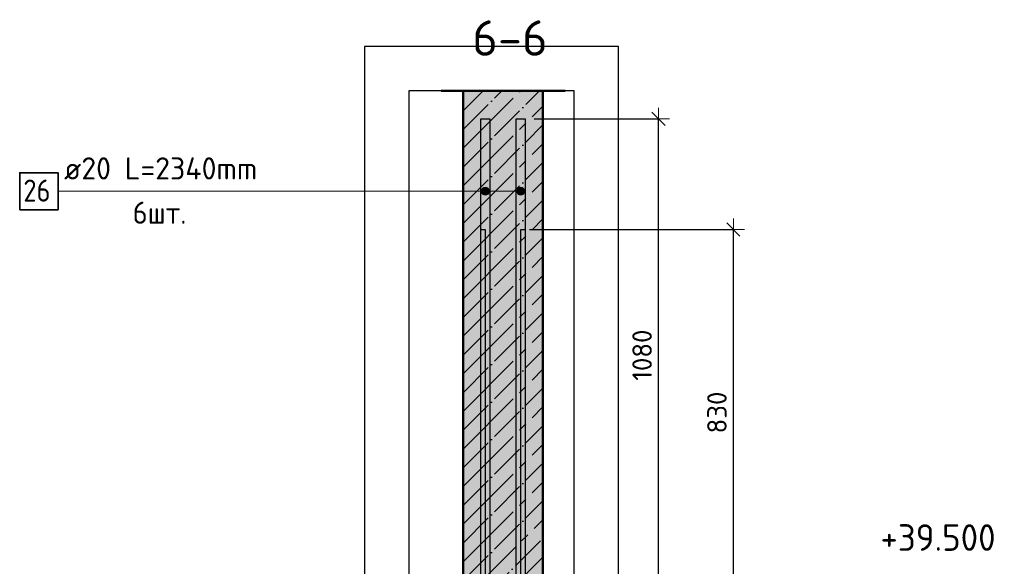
# Model space of a CAD drawing. Header units: millimetres. Extents: x -27380 to 48638, y 46540 to 72525.
# Tile 98 of 106: x 29259 to 31482, y 70759 to 71993. Entities that reach past the tile are written whole.
import ezdxf

# ---------------------------------------------------------------- set-up
doc = ezdxf.new("R2010")
doc.units = ezdxf.units.MM
doc.header["$PDMODE"] = 65
doc.linetypes.add('______11', pattern=[100, 80, -10, 0, -10])
doc.linetypes.add('______5', pattern=[220, 160, -20, 20, -20])
for name, color, linetype, lineweight in [('Standard', 7, 'Continuous', 25), ('Арм.стержн. вертикальными 1', 22, 'Continuous', 35), ('Высотная отметки_ общее', 7, 'Continuous', 13), ('Размерная линия_ общее', 7, 'Continuous', 13)]:
    doc.layers.add(name, color=color, linetype=linetype, lineweight=lineweight)
doc.layers.add('Арм.стержн. вертикальными 2', color=7, linetype='Continuous', lineweight=35, true_color=0x006e00)
doc.styles.add('ISOCPEUR', font='ISOCPEUR')
doc.dimstyles.new('DIMSTYLE_7', dxfattribs={"dimtxt": 44, "dimasz": 50, "dimexe": 0, "dimexo": 0, "dimgap": 22, "dimtad": 2, "dimdec": 0, "dimrnd": 5, "dimzin": 12, "dimdsep": 46, "dimtxsty": 'ISOCPEUR', "dimblk1": 'ALL_ML_STRICH', "dimblk2": 'ALL_ML_STRICH', "dimsah": 1, "dimcen": 0, "dimclrd": 7, "dimclre": 256, "dimclrt": 7, "dimadec": 0, "dimazin": 0, "dimtfac": 1, "dimtdec": 0, "dimtix": 1, "dimtmove": 2, "dimatfit": 3, "dimfxl": 0, "dimtzin": 0, "dimlwd": 0, "dimlwe": -3, "dimarcsym": 0})

# ---------------------------------------------------------------- blocks, each defined once
blk = doc.blocks.new('ALL_ML_STRICH')
at = {"color": 0, "linetype": 'ByBlock', "lineweight": -2}
for p, q in [((0, -0.5), (0, 0.5)), ((-1, 0), (0.5, 0)), ((-0.3, -0.3), (0.3, 0.3))]:
    blk.add_line(p, q, dxfattribs=at)
blk = doc.blocks.new('*D77')
at = {"layer": 'DEFPOINTS', "color": 7, "linetype": 'Continuous', "lineweight": 13, "transparency": 33554687}
for p in [(30390.6, 71519), (30440.6, 70689), (30870.6, 70689)]:
    blk.add_point(p, dxfattribs=at)
at = {"layer": 'Размерная линия_ общее', "color": 253, "linetype": 'Continuous', "lineweight": -2, "true_color": 0xa0a0a0, "transparency": 33554687}
for p, q in [((30410.6, 71519), (30870.6, 71519)), ((30460.6, 70689), (30870.6, 70689))]:
    blk.add_line(p, q, dxfattribs=at)
at = {"layer": 'Размерная линия_ общее', "color": 7, "linetype": 'Continuous', "lineweight": -2, "transparency": 33554687}
blk.add_line((30870.6, 70689), (30870.6, 71519), dxfattribs=at)
at = {"layer": 'Размерная линия_ общее', "color": 7, "linetype": 'Continuous', "lineweight": 13, "transparency": 33554687, "xscale": 50, "yscale": 50, "zscale": 50}
for p, rotation in [((30870.6, 71519), 90), ((30870.6, 70689), 270)]:
    blk.add_blockref('ALL_ML_STRICH', p, dxfattribs=dict(at, rotation=rotation))
at = {"layer": 'Размерная линия_ общее', "color": 7, "linetype": 'Continuous', "lineweight": 13, "transparency": 33554687, "insert": (30833.6, 71106.2), "char_height": 44, "width": 132, "attachment_point": 5, "rotation": 90, "style": 'ISOCPEUR'}
blk.add_mtext('\\A1;{830}', dxfattribs=at)
blk = doc.blocks.new('*D80')
at = {"layer": 'DEFPOINTS', "color": 7, "linetype": 'Continuous', "lineweight": 13, "transparency": 33554687}
for p in [(30400.6, 71769), (30440.6, 70689), (30701.6, 70689)]:
    blk.add_point(p, dxfattribs=at)
at = {"layer": 'Размерная линия_ общее', "color": 253, "linetype": 'Continuous', "lineweight": -2, "true_color": 0xa0a0a0, "transparency": 33554687}
for p, q in [((30420.6, 71769), (30701.6, 71769)), ((30460.6, 70689), (30701.6, 70689))]:
    blk.add_line(p, q, dxfattribs=at)
at = {"layer": 'Размерная линия_ общее', "color": 7, "linetype": 'Continuous', "lineweight": -2, "transparency": 33554687}
blk.add_line((30701.6, 70689), (30701.6, 71769), dxfattribs=at)
at = {"layer": 'Размерная линия_ общее', "color": 7, "linetype": 'Continuous', "lineweight": 13, "transparency": 33554687, "xscale": 50, "yscale": 50, "zscale": 50}
for p, rotation in [((30701.6, 71769), 90), ((30701.6, 70689), 270)]:
    blk.add_blockref('ALL_ML_STRICH', p, dxfattribs=dict(at, rotation=rotation))
at = {"layer": 'Размерная линия_ общее', "color": 7, "linetype": 'Continuous', "lineweight": 13, "transparency": 33554687, "insert": (30664.6, 71235.6), "char_height": 44, "width": 176, "attachment_point": 5, "rotation": 90, "style": 'ISOCPEUR'}
blk.add_mtext('\\A1;{1080}', dxfattribs=at)
blk = doc.blocks.new('COMPLEX_ELEVATIONDIM_4')
at = {"layer": 'Высотная отметки_ общее', "color": 7, "linetype": 'Continuous', "lineweight": 13, "transparency": 33554687, "insert": (31202.8, 70794), "char_height": 60, "width": 298.477, "attachment_point": 7, "style": 'ISOCPEUR'}
blk.add_mtext('\\W0.96;+39.500', dxfattribs=at)

msp = doc.modelspace()

# ---------------------------------------------------------------- hatches: boundary and pattern name
at = {"layer": 'Standard', "linetype": 'Continuous', "lineweight": -3, "transparency": 33554687}
msp.add_hatch(color=7, dxfattribs=at).paths.add_polyline_path([(30260.6, 70689), (30440.6, 70689), (30440.6, 71832.3), (30260.6, 71832.3)])
at = {"layer": 'Арм.стержн. вертикальными 2', "linetype": 'Continuous', "lineweight": 13, "transparency": 33554687}
for points in [[(30302.8, 71610), (30306.1, 71597.8), (30306.1, 71613.3)], [(30302.8, 71610), (30306.1, 71597.8), (30306.1, 71613.3)], [(30302.8, 71610), (30306.1, 71597.8), (30306.1, 71613.3)], [(30306.1, 71613.3), (30310.6, 71596.5), (30310.6, 71614.5)], [(30306.1, 71613.3), (30310.6, 71596.5), (30310.6, 71614.5)], [(30306.1, 71613.3), (30310.6, 71596.5), (30310.6, 71614.5)], [(30306.1, 71613.3), (30306.1, 71597.8), (30310.6, 71596.5)], [(30306.1, 71613.3), (30306.1, 71597.8), (30310.6, 71596.5)], [(30306.1, 71613.3), (30306.1, 71597.8), (30310.6, 71596.5)], [(30310.6, 71614.5), (30310.6, 71596.5), (30315.1, 71597.8)], [(30310.6, 71614.5), (30315.1, 71597.8), (30315.1, 71613.3)], [(30310.6, 71614.5), (30310.6, 71596.5), (30315.1, 71597.8)], [(30310.6, 71614.5), (30315.1, 71597.8), (30315.1, 71613.3)], [(30310.6, 71614.5), (30310.6, 71596.5), (30315.1, 71597.8)], [(30310.6, 71614.5), (30315.1, 71597.8), (30315.1, 71613.3)], [(30315.1, 71613.3), (30315.1, 71597.8), (30318.3, 71601)], [(30315.1, 71613.3), (30318.3, 71601), (30318.3, 71610)], [(30315.1, 71613.3), (30315.1, 71597.8), (30318.3, 71601)], [(30315.1, 71613.3), (30318.3, 71601), (30318.3, 71610)], [(30315.1, 71613.3), (30315.1, 71597.8), (30318.3, 71601)], [(30315.1, 71613.3), (30318.3, 71601), (30318.3, 71610)], [(30382.8, 71610), (30386.1, 71597.8), (30386.1, 71613.3)], [(30382.8, 71610), (30386.1, 71597.8), (30386.1, 71613.3)], [(30382.8, 71610), (30386.1, 71597.8), (30386.1, 71613.3)], [(30386.1, 71613.3), (30390.6, 71596.5), (30390.6, 71614.5)], [(30386.1, 71613.3), (30390.6, 71596.5), (30390.6, 71614.5)], [(30386.1, 71613.3), (30390.6, 71596.5), (30390.6, 71614.5)], [(30386.1, 71613.3), (30386.1, 71597.8), (30390.6, 71596.5)], [(30386.1, 71613.3), (30386.1, 71597.8), (30390.6, 71596.5)], [(30386.1, 71613.3), (30386.1, 71597.8), (30390.6, 71596.5)], [(30390.6, 71614.5), (30390.6, 71596.5), (30395.1, 71597.8)], [(30390.6, 71614.5), (30395.1, 71597.8), (30395.1, 71613.3)], [(30390.6, 71614.5), (30390.6, 71596.5), (30395.1, 71597.8)], [(30390.6, 71614.5), (30395.1, 71597.8), (30395.1, 71613.3)], [(30390.6, 71614.5), (30390.6, 71596.5), (30395.1, 71597.8)], [(30390.6, 71614.5), (30395.1, 71597.8), (30395.1, 71613.3)], [(30395.1, 71613.3), (30395.1, 71597.8), (30398.3, 71601)], [(30395.1, 71613.3), (30398.3, 71601), (30398.3, 71610)], [(30395.1, 71613.3), (30395.1, 71597.8), (30398.3, 71601)], [(30395.1, 71613.3), (30398.3, 71601), (30398.3, 71610)], [(30395.1, 71613.3), (30395.1, 71597.8), (30398.3, 71601)], [(30395.1, 71613.3), (30398.3, 71601), (30398.3, 71610)], [(30302.8, 71601), (30302.8, 71610), (30301.6, 71605.5)], [(30302.8, 71601), (30302.8, 71610), (30301.6, 71605.5)], [(30302.8, 71601), (30302.8, 71610), (30301.6, 71605.5)], [(30302.8, 71610), (30302.8, 71601), (30306.1, 71597.8)], [(30302.8, 71610), (30302.8, 71601), (30306.1, 71597.8)], [(30302.8, 71610), (30302.8, 71601), (30306.1, 71597.8)], [(30318.3, 71610), (30318.3, 71601), (30319.6, 71605.5)], [(30318.3, 71610), (30318.3, 71601), (30319.6, 71605.5)], [(30318.3, 71610), (30318.3, 71601), (30319.6, 71605.5)], [(30382.8, 71601), (30382.8, 71610), (30381.6, 71605.5)], [(30382.8, 71601), (30382.8, 71610), (30381.6, 71605.5)], [(30382.8, 71601), (30382.8, 71610), (30381.6, 71605.5)], [(30382.8, 71610), (30382.8, 71601), (30386.1, 71597.8)], [(30382.8, 71610), (30382.8, 71601), (30386.1, 71597.8)], [(30382.8, 71610), (30382.8, 71601), (30386.1, 71597.8)], [(30398.3, 71610), (30398.3, 71601), (30399.6, 71605.5)], [(30398.3, 71610), (30398.3, 71601), (30399.6, 71605.5)], [(30398.3, 71610), (30398.3, 71601), (30399.6, 71605.5)]]:
    msp.add_hatch(color=7, dxfattribs=at).paths.add_polyline_path(points)

# ---------------------------------------------------------------- linework, layer by layer
at = {"color": 52, "linetype": 'Continuous', "lineweight": -3, "transparency": 33554687}
for p, q in [((30138, 71832.3), (30138, 67220)), ((30511.3, 71832.3), (30138, 71832.3)), ((30138, 71832.3), (30138, 67220)), ((30511.3, 71832.3), (30138, 71832.3)), ((30511.3, 67220), (30511.3, 71832.3)), ((30511.3, 67220), (30511.3, 71832.3))]:
    msp.add_line(p, q, dxfattribs=at)
at = {"layer": 'Standard', "color": 7, "linetype": 'Continuous', "lineweight": 50, "transparency": 33554687}
for p, q in [((30210.6, 71832.3), (30490.6, 71832.3)), ((30260.6, 71832.3), (30260.6, 70689)), ((30440.6, 70689), (30440.6, 71832.3))]:
    msp.add_line(p, q, dxfattribs=at)
at = {"layer": 'Standard', "color": 7, "linetype": '______11', "lineweight": -3, "transparency": 33554687}
for p, q in [((30260.6, 71660.1), (30432.8, 71832.3)), ((30260.6, 71745), (30347.9, 71832.3)), ((30260.6, 71829.8), (30263.1, 71832.3)), ((30260.6, 71575.2), (30440.6, 71755.2)), ((30260.6, 71490.4), (30440.6, 71670.4)), ((30260.6, 71405.5), (30440.6, 71585.5)), ((30260.6, 71320.7), (30440.6, 71500.7)), ((30260.6, 71235.8), (30440.6, 71415.8)), ((30260.6, 71151), (30440.6, 71331)), ((30260.6, 71066.1), (30440.6, 71246.1)), ((30260.6, 70981.3), (30440.6, 71161.3)), ((30260.6, 70896.4), (30440.6, 71076.4)), ((30260.6, 70811.6), (30440.6, 70991.6)), ((30260.6, 70726.7), (30440.6, 70906.7)), ((30307.7, 70689), (30440.6, 70821.9))]:
    msp.add_line(p, q, dxfattribs=at)
at = {"layer": 'Standard', "color": 7, "linetype": '______5', "lineweight": -3, "transparency": 33554687}
for p, q in [((30260.6, 71702.5), (30390.4, 71832.3)), ((30260.6, 71787.4), (30305.5, 71832.3)), ((30260.6, 71617.7), (30440.6, 71797.7)), ((30260.6, 71532.8), (30440.6, 71712.8)), ((30260.6, 71448), (30440.6, 71628)), ((30260.6, 71363.1), (30440.6, 71543.1)), ((30260.6, 71278.3), (30440.6, 71458.3)), ((30260.6, 71193.4), (30440.6, 71373.4)), ((30260.6, 71108.6), (30440.6, 71288.6)), ((30260.6, 71023.7), (30440.6, 71203.7)), ((30260.6, 70938.9), (30440.6, 71118.9)), ((30260.6, 70854), (30440.6, 71034)), ((30260.6, 70769.1), (30440.6, 70949.1)), ((30265.3, 70689), (30440.6, 70864.3)), ((30350.2, 70689), (30440.6, 70779.4))]:
    msp.add_line(p, q, dxfattribs=at)
at = {"layer": 'Standard', "color": 7, "linetype": 'Continuous', "lineweight": -3, "transparency": 33554687}
msp.add_lwpolyline([(30038, 67120), (30611.3, 67120), (30611.3, 71932.3), (30038, 71932.3), (30038, 67120)], dxfattribs=at)
at = {"layer": 'Арм.стержн. вертикальными 1', "color": 4, "linetype": 'Continuous', "lineweight": 25, "transparency": 33554687}
for points in [[(30300.6, 67389), (30300.6, 71519), (30310.6, 71519), (30310.6, 67389), (30300.6, 67389)], [(30300.6, 67389), (30300.6, 71519), (30310.6, 71519), (30310.6, 67389), (30300.6, 67389)], [(30300.6, 67389), (30300.6, 71519), (30310.6, 71519), (30310.6, 67389), (30300.6, 67389)], [(30390.6, 67389), (30390.6, 71519), (30400.6, 71519), (30400.6, 67389), (30390.6, 67389)], [(30390.6, 67389), (30390.6, 71519), (30400.6, 71519), (30400.6, 67389), (30390.6, 67389)], [(30390.6, 67389), (30390.6, 71519), (30400.6, 71519), (30400.6, 67389), (30390.6, 67389)]]:
    msp.add_lwpolyline(points, dxfattribs=at)
at = {"layer": 'Арм.стержн. вертикальными 2', "color": 7, "linetype": 'Continuous', "lineweight": 13, "transparency": 33554687}
for p, q in [((30310.6, 71614.5), (30310.6, 71614.5)), ((30310.6, 71614.5), (30310.6, 71614.5)), ((30310.6, 71614.5), (30310.6, 71614.5)), ((30390.6, 71614.5), (30390.6, 71614.5)), ((30390.6, 71614.5), (30390.6, 71614.5)), ((30390.6, 71614.5), (30390.6, 71614.5)), ((29345.9, 71605.5), (30105.9, 71605.5)), ((30105.9, 71605.5), (30310.6, 71605.5)), ((30105.9, 71605.5), (30310.6, 71605.5)), ((30105.9, 71605.5), (30310.6, 71605.5)), ((30105.9, 71605.5), (30390.6, 71605.5)), ((30105.9, 71605.5), (30390.6, 71605.5)), ((30105.9, 71605.5), (30390.6, 71605.5)), ((30301.6, 71605.5), (30301.6, 71605.5)), ((30301.6, 71605.5), (30301.6, 71605.5)), ((30301.6, 71605.5), (30301.6, 71605.5)), ((30310.6, 71596.5), (30310.6, 71596.5)), ((30310.6, 71596.5), (30310.6, 71596.5)), ((30310.6, 71596.5), (30310.6, 71596.5)), ((30319.6, 71605.5), (30319.6, 71605.5)), ((30319.6, 71605.5), (30319.6, 71605.5)), ((30319.6, 71605.5), (30319.6, 71605.5)), ((30381.6, 71605.5), (30381.6, 71605.5)), ((30381.6, 71605.5), (30381.6, 71605.5)), ((30381.6, 71605.5), (30381.6, 71605.5)), ((30390.6, 71596.5), (30390.6, 71596.5)), ((30390.6, 71596.5), (30390.6, 71596.5)), ((30390.6, 71596.5), (30390.6, 71596.5)), ((30399.6, 71605.5), (30399.6, 71605.5)), ((30399.6, 71605.5), (30399.6, 71605.5)), ((30399.6, 71605.5), (30399.6, 71605.5))]:
    msp.add_line(p, q, dxfattribs=at)
at = {"layer": 'Арм.стержн. вертикальными 2', "color": 7, "linetype": 'Continuous', "lineweight": 25, "transparency": 33554687}
for points in [[(30320.6, 71769), (30320.6, 69429), (30300.6, 69429), (30300.6, 71769), (30320.6, 71769)], [(30320.6, 71769), (30320.6, 69429), (30300.6, 69429), (30300.6, 71769), (30320.6, 71769)], [(30320.6, 71769), (30320.6, 69429), (30300.6, 69429), (30300.6, 71769), (30320.6, 71769)], [(30400.6, 71769), (30400.6, 69429), (30380.6, 69429), (30380.6, 71769), (30400.6, 71769)], [(30400.6, 71769), (30400.6, 69429), (30380.6, 69429), (30380.6, 71769), (30400.6, 71769)], [(30400.6, 71769), (30400.6, 69429), (30380.6, 69429), (30380.6, 71769), (30400.6, 71769)]]:
    msp.add_lwpolyline(points, dxfattribs=at)
at = {"layer": 'Арм.стержн. вертикальными 2', "color": 7, "linetype": 'Continuous', "lineweight": 35, "transparency": 33554687}
msp.add_lwpolyline([(29259.2, 71563.9), (29345.9, 71563.9), (29345.9, 71647.2), (29259.2, 71647.2), (29259.2, 71563.9)], dxfattribs=at)
at = {"layer": 'Арм.стержн. вертикальными 2', "color": 7, "linetype": 'Continuous', "lineweight": 13, "transparency": 33554687}
for centre in [(30310.6, 71605.5), (30310.6, 71605.5), (30310.6, 71605.5), (30390.6, 71605.5), (30390.6, 71605.5), (30390.6, 71605.5)]:
    msp.add_circle(centre, 9, dxfattribs=at)

# ---------------------------------------------------------------- block references
at = {"layer": 'Высотная отметки_ общее', "color": 7, "linetype": 'Continuous', "lineweight": 13, "transparency": 33554687}
msp.add_blockref('COMPLEX_ELEVATIONDIM_4', (0, 0), dxfattribs=at)

# ---------------------------------------------------------------- texts
at = {"layer": 'Standard', "color": 7, "linetype": 'Continuous', "lineweight": 13, "transparency": 33554687, "insert": (30281, 71911.4), "char_height": 80, "width": 204.522, "attachment_point": 7, "style": 'ISOCPEUR'}
msp.add_mtext('\\A1;{\\fISOCPEUR|i0|b0;\\H80.000000;\\W1.000000;\\C7;6-6}\\P', dxfattribs=at)
at = {"layer": 'Арм.стержн. вертикальными 2', "color": 7, "linetype": 'Continuous', "lineweight": 25, "transparency": 33554687, "char_height": 50, "attachment_point": 7, "style": 'ISOCPEUR'}
for s, insert, width in [('\\W0.98;ø20 L=2340mm ', (29359.2, 71632.2), 504.256), ('\\W0.87;26', (29267.5, 71582.2), 91.802), ('\\W0.94;6шт. ', (29514.2, 71532.2), 193.548)]:
    msp.add_mtext(s, dxfattribs=dict(at, insert=insert, width=width))

# ---------------------------------------------------------------- dimensions: what is measured, and where the dimension line sits
at = {"layer": 'Размерная линия_ общее', "color": 7, "linetype": 'Continuous', "lineweight": 13, "transparency": 33554687}
for base, p2, picture, middle in [((30701.6, 71769), (30420.6, 71769), '*D80', (30664.6, 71235.6)), ((30870.6, 71519), (30410.6, 71519), '*D77', (30833.6, 71106.2))]:
    dim = msp.add_linear_dim(base=base, p1=(30460.6, 70689), p2=p2, angle=90, dimstyle='DIMSTYLE_7', override={"dimpost": '<>', "dimclrd": 7, "dimclre": 253, "dimclrt": 7, "dimlwd": 0, "dimlwe": 65533}, dxfattribs=at)
    dim.commit()
    dim.dimension.update_dxf_attribs({"geometry": picture, "text_midpoint": middle, "dimtype": 160})

doc.saveas('drawing.dxf')
